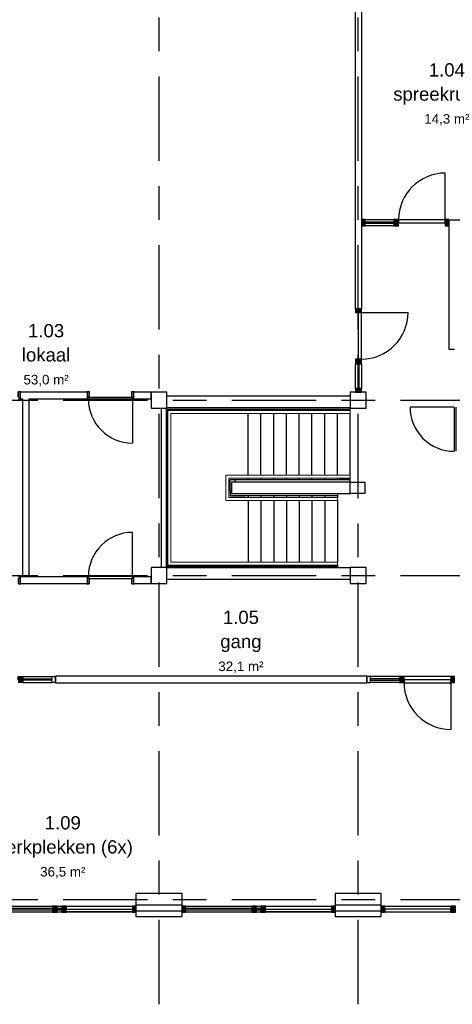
# Model space of a CAD drawing. Header units: millimetres. Extents: x -5940 to 121280, y -35718 to 26615.
# Tile 10 of 52: x 4876 to 13024, y -1975 to 16562. Entities that reach past the tile are written whole.
import ezdxf

# ---------------------------------------------------------------- set-up
doc = ezdxf.new("R2010")
doc.units = ezdxf.units.MM
doc.header["$LTSCALE"] = 100
doc.linetypes.add('Center', pattern=[31.75, 6.35, -4.7625, 15.875, -4.7625])
doc.linetypes.add('Hidden', pattern=[4, 2, -2])
for name, color, linetype in [('AL21----_BUITENWAND', 3, 'Continuous'), ('AL22----_BINNENWAND', 2, 'Continuous'), ('AL24----_TRAPPEN', 1, 'Continuous'), ('AL28----_CONSTRUCTIES', 4, 'Continuous'), ('AL31----_BUITENKOZIJN', 1, 'Continuous'), ('AL32----_BINNENKOZIJN', 1, 'Continuous'), ('BL$7----_STRAMIEN', 8, 'Continuous'), ('BL$8----_NVO RUIMTE', 253, 'Hidden'), ('BL$8----_RUIMTEBENAMING', 2, 'Continuous'), ('BL$8----_RUIMTENUMMER', 2, 'Continuous')]:
    doc.layers.add(name, color=color, linetype=linetype)
doc.layers.add('AL34----_BALUSTRADES EN LEUNINGEN', color=1, linetype='Continuous', lineweight=9)
doc.styles.add('Arial_2', font='arial.ttf', dxfattribs={"height": 245.883234})
doc.styles.add('Arial_3', font='arial.ttf', dxfattribs={"height": 177.035928})

# ---------------------------------------------------------------- blocks, each defined once
blk = doc.blocks.new('Railing - Railing-7872081-_--_101 1e verdieping')
at = {"color": 0, "linetype": 'ByBlock', "lineweight": -2}
for p, q in [((11913, 39700), (14254, 39700)), ((11913, 39227), (11913, 39700)), ((14254, 39700), (14254, 39644)), ((11969, 39644), (14254, 39644)), ((11969, 39283), (11969, 39644)), ((14014, 39227), (11913, 39227)), ((14014, 39283), (11969, 39283)), ((14014, 39283), (14014, 39227))]:
    blk.add_line(p, q, dxfattribs=at)
blk = doc.blocks.new('Railing - Railing-7872085-_--_101 1e verdieping')
at = {"color": 0, "linetype": 'ByBlock', "lineweight": -2}
for p, q in [((10820, 40918), (12334, 40918)), ((10820, 38009), (10820, 40918)), ((10876, 40862), (12334, 40862)), ((10876, 38065), (10876, 40862)), ((12334, 40918), (14254, 40918)), ((12334, 40862), (14254, 40862)), ((14254, 40918), (14254, 40862)), ((12334, 38009), (10820, 38009)), ((12334, 38065), (10876, 38065)), ((14014, 38065), (12334, 38065)), ((14014, 38009), (12334, 38009)), ((14014, 38065), (14014, 38009))]:
    blk.add_line(p, q, dxfattribs=at)
blk = doc.blocks.new('Rectangular Mullion - 31_CWM_067x114-7948837-_--_101 1e verdieping')
at = {"linetype": 'ByBlock', "lineweight": -2}
blk.add_hatch(color=0, dxfattribs=at).paths.add_polyline_path([(0, 114), (-67, 114), (-67, 0), (0, 0)], flags=0)
at = {"color": 0, "linetype": 'ByBlock', "lineweight": -2}
for p, q in [((0, 114), (-67, 114)), ((-67, 114), (-67, 0)), ((-67, 0), (0, 0)), ((0, 0), (0, 114))]:
    blk.add_line(p, q, dxfattribs=at)
blk = doc.blocks.new('System Panel - 31_CWP_glas_2-7948915-_--_101 1e verdieping')
at = {"linetype": 'ByBlock', "lineweight": -2}
blk.add_hatch(color=0, dxfattribs=at).paths.add_polyline_path([(-622, -69), (622, -69), (622, -45), (-622, -45)], flags=0)
at = {"color": 0, "linetype": 'ByBlock', "lineweight": -2}
for p, q in [((622, -45), (-622, -45)), ((-622, -45), (-622, -69)), ((-622, -69), (622, -69)), ((622, -69), (622, -45))]:
    blk.add_line(p, q, dxfattribs=at)
blk = doc.blocks.new('System Panel - 31_CWP_glas_2-7948907-_--_101 1e verdieping')
at = {"linetype": 'ByBlock', "lineweight": -2}
blk.add_hatch(color=0, dxfattribs=at).paths.add_polyline_path([(41, -69), (41, -45), (-41, -45), (-41, -69)], flags=0)
at = {"color": 0, "linetype": 'ByBlock', "lineweight": -2}
for p, q in [((41, -45), (-41, -45)), ((-41, -45), (-41, -69)), ((-41, -69), (41, -69)), ((41, -69), (41, -45))]:
    blk.add_line(p, q, dxfattribs=at)
blk = doc.blocks.new('31_DO_deur_0 - deur-9215342-_--_101 1e verdieping')
at = {"color": 0, "linetype": 'ByBlock', "lineweight": -2}
for p, q in [((-622, -57), (622, -57)), ((-622, -111), (-622, -57)), ((622, -111), (-622, -111)), ((622, -57), (622, -111))]:
    blk.add_line(p, q, dxfattribs=at)
blk = doc.blocks.new('Rectangular Mullion - 31_CWM_067x114-7948911-_--_101 1e verdieping')
at = {"linetype": 'ByBlock', "lineweight": -2}
blk.add_hatch(color=0, dxfattribs=at).paths.add_polyline_path([(0, 114), (0, 0), (-67, 0), (-67, 114)], flags=0)
at = {"color": 0, "linetype": 'ByBlock', "lineweight": -2}
for p, q in [((-67, 114), (0, 114)), ((-67, 111), (-67, 114)), ((-67, 0), (-67, 57)), ((0, 0), (-67, 0)), ((0, 114), (0, 0))]:
    blk.add_line(p, q, dxfattribs=at)
blk = doc.blocks.new('Rectangular Mullion - 31_CWM_088x114-7948914-_--_101 1e verdieping')
at = {"color": 0, "linetype": 'ByBlock', "lineweight": -2}
for p, q in [((11156, 31588), (12400, 31588)), ((12400, 31474), (11156, 31474))]:
    blk.add_line(p, q, dxfattribs=at)
blk = doc.blocks.new('Rectangular Mullion - 31_CWM_088x114-7948833-_--_101 1e verdieping')
at = {"color": 0, "linetype": 'ByBlock', "lineweight": -2}
for p, q in [((12488, 31588), (12571, 31588)), ((12571, 31474), (12488, 31474))]:
    blk.add_line(p, q, dxfattribs=at)
blk = doc.blocks.new('Rectangular Mullion - 31_CWM_088x114-7948834-_--_101 1e verdieping')
at = {"color": 0, "linetype": 'ByBlock', "lineweight": -2}
for p, q in [((12659, 31588), (13902, 31588)), ((13902, 31474), (12659, 31474))]:
    blk.add_line(p, q, dxfattribs=at)
blk = doc.blocks.new('Rectangular Mullion - 31_CWM_088x114-7948835-_--_101 1e verdieping')
at = {"linetype": 'ByBlock', "lineweight": -2}
blk.add_hatch(color=0, dxfattribs=at).paths.add_polyline_path([(-44, 114), (44, 114), (44, 0), (-44, 0)], flags=0)
at = {"color": 0, "linetype": 'ByBlock', "lineweight": -2}
for p, q in [((-44, 114), (44, 114)), ((-44, 0), (-44, 114)), ((44, 0), (-44, 0)), ((44, 114), (44, 0))]:
    blk.add_line(p, q, dxfattribs=at)
blk = doc.blocks.new('Rectangular Mullion - 31_CWM_088x114-V10-_--_101 1e verdieping')
at = {"linetype": 'ByBlock', "lineweight": -2}
blk.add_hatch(color=0, dxfattribs=at).paths.add_polyline_path([(44, 114), (44, 0), (-44, 0), (-44, 114)], flags=0)
at = {"color": 0, "linetype": 'ByBlock', "lineweight": -2}
for p, q in [((-44, 114), (44, 114)), ((-44, 0), (-44, 114)), ((44, 0), (-44, 0)), ((44, 114), (44, 111)), ((44, 57), (44, 0))]:
    blk.add_line(p, q, dxfattribs=at)
blk = doc.blocks.new('System Panel - 31_CWP_glas_2-7948905-_--_101 1e verdieping')
at = {"linetype": 'ByBlock', "lineweight": -2}
blk.add_hatch(color=0, dxfattribs=at).paths.add_polyline_path([(-622, -69), (622, -69), (622, -45), (-622, -45)], flags=0)
at = {"color": 0, "linetype": 'ByBlock', "lineweight": -2}
for p, q in [((622, -45), (-622, -45)), ((-622, -45), (-622, -69)), ((-622, -69), (622, -69)), ((622, -69), (622, -45))]:
    blk.add_line(p, q, dxfattribs=at)
blk = doc.blocks.new('31_DO_deur_0 - deur-9215345-_--_101 1e verdieping')
at = {"color": 0, "linetype": 'ByBlock', "lineweight": -2}
for p, q in [((-622, -57), (622, -57)), ((-622, -111), (-622, -57)), ((622, -111), (-622, -111)), ((622, -57), (622, -111))]:
    blk.add_line(p, q, dxfattribs=at)
blk = doc.blocks.new('Rectangular Mullion - 31_CWM_067x114-7948971-_--_101 1e verdieping')
at = {"linetype": 'ByBlock', "lineweight": -2}
blk.add_hatch(color=0, dxfattribs=at).paths.add_polyline_path([(0, 114), (0, 0), (-67, 0), (-67, 114)], flags=0)
at = {"color": 0, "linetype": 'ByBlock', "lineweight": -2}
for p, q in [((-67, 114), (0, 114)), ((-67, 111), (-67, 114)), ((-67, 0), (-67, 57)), ((0, 0), (-67, 0)), ((0, 114), (0, 0))]:
    blk.add_line(p, q, dxfattribs=at)
blk = doc.blocks.new('Rectangular Mullion - 31_CWM_088x114-7948832-_--_101 1e verdieping')
at = {"color": 0, "linetype": 'ByBlock', "lineweight": -2}
for p, q in [((7706, 31588), (8650, 31588)), ((8650, 31474), (7706, 31474))]:
    blk.add_line(p, q, dxfattribs=at)
blk = doc.blocks.new('Rectangular Mullion - 31_CWM_088x114-V11-_--_101 1e verdieping')
at = {"color": 0, "linetype": 'ByBlock', "lineweight": -2}
for p, q in [((8909, 31588), (9853, 31588)), ((9853, 31474), (8909, 31474))]:
    blk.add_line(p, q, dxfattribs=at)
blk = doc.blocks.new('Rectangular Mullion - 31_CWM_088x114-7948919-_--_101 1e verdieping')
at = {"color": 0, "linetype": 'ByBlock', "lineweight": -2}
for p, q in [((9853, 31588), (10152, 31588)), ((10152, 31474), (9853, 31474))]:
    blk.add_line(p, q, dxfattribs=at)
blk = doc.blocks.new('31_DO_deur_0 - deur-7914378-_--_101 1e verdieping')
at = {"color": 0, "linetype": 'ByBlock', "lineweight": -2}
for p, q in [((622, 111), (-622, 111)), ((-622, 111), (-622, 57)), ((-622, 57), (622, 57)), ((622, 57), (622, 111))]:
    blk.add_line(p, q, dxfattribs=at)
blk = doc.blocks.new('Rectangular Mullion - 31_CWM_067x114-7914382-_--_101 1e verdieping')
at = {"linetype": 'ByBlock', "lineweight": -2}
blk.add_hatch(color=0, dxfattribs=at).paths.add_polyline_path([(0, 0), (0, -114), (-67, -114), (-67, 0)], flags=0)
at = {"color": 0, "linetype": 'ByBlock', "lineweight": -2}
for p, q in [((-67, 0), (0, 0)), ((-67, -57), (-67, 0)), ((0, 0), (0, -114)), ((-67, -114), (-67, -111)), ((0, -114), (-67, -114))]:
    blk.add_line(p, q, dxfattribs=at)
blk = doc.blocks.new('Rectangular Mullion - 31_CWM_088x114-7913179-_--_101 1e verdieping')
at = {"color": 0, "linetype": 'ByBlock', "lineweight": -2}
for p, q in [((16409, 48854), (17652, 48854)), ((17652, 48740), (16409, 48740))]:
    blk.add_line(p, q, dxfattribs=at)
blk = doc.blocks.new('Rectangular Mullion - 31_CWM_088x114-V8-_--_101 1e verdieping')
at = {"linetype": 'ByBlock', "lineweight": -2}
blk.add_hatch(color=0, dxfattribs=at).paths.add_polyline_path([(44, 0), (44, -114), (-44, -114), (-44, 0)], flags=0)
at = {"color": 0, "linetype": 'ByBlock', "lineweight": -2}
for p, q in [((-44, 0), (44, 0)), ((-44, -114), (-44, 0)), ((44, 0), (44, -57)), ((44, -114), (-44, -114)), ((44, -111), (44, -114))]:
    blk.add_line(p, q, dxfattribs=at)
blk = doc.blocks.new('NLRS_32_DO_WB_KMS1_krepel_ISR - 830-125-7781696-_--_101 1e verdieping')
at = {"color": 0, "linetype": 'ByBlock', "lineweight": -2}
for p, q in [((-432, 63), (-432, 71)), ((-430, 63), (-432, 63)), ((-430, 73), (-399, 73)), ((-430, 69), (-430, 63)), ((-401, 71), (-428, 71)), ((-399, 30), (-399, 69)), ((-397, 71), (-397, 30)), ((-395, 28), (-384, 28)), ((-386, 26), (-395, 26)), ((-384, -68), (-384, 24)), ((-382, 26), (-382, -70)), ((418, -70), (418, 26)), ((420, 28), (431, 28)), ((420, 24), (420, -68)), ((431, 26), (422, 26)), ((433, 30), (433, 71)), ((435, 73), (466, 73)), ((435, 69), (435, 30)), ((464, 71), (437, 71)), ((466, 63), (466, 69)), ((468, 63), (466, 63)), ((468, 71), (468, 63)), ((-432, -62), (-430, -62)), ((-432, -70), (-432, -62)), ((-430, -62), (-430, -68)), ((-384, -72), (-430, -72)), ((-428, -70), (-386, -70)), ((466, -72), (420, -72)), ((422, -70), (464, -70)), ((466, -68), (466, -62)), ((466, -62), (468, -62)), ((468, -62), (468, -70))]:
    blk.add_line(p, q, dxfattribs=at)
at = {"color": 0, "linetype": 'ByBlock', "lineweight": -2, "flags": 128}
for points in [[(-432, 71), (-432, 71), (-432, 71), (-432, 72), (-432, 72), (-431, 72), (-431, 72), (-430, 73)], [(-428, 71), (-429, 70), (-429, 70), (-430, 70), (-430, 70), (-430, 69), (-430, 69), (-430, 69)], [(-401, 71), (-401, 70), (-401, 70), (-400, 70), (-400, 70), (-400, 69), (-399, 69), (-399, 69)], [(-399, 73), (-399, 72), (-399, 72), (-398, 72), (-398, 72), (-398, 71), (-397, 71), (-397, 71)], [(-395, 26), (-396, 26), (-397, 26), (-398, 26), (-399, 27), (-399, 28), (-399, 29), (-399, 30)], [(-397, 30), (-397, 29), (-397, 29), (-397, 28), (-397, 28), (-396, 28), (-396, 28), (-395, 28)], [(-384, 24), (-384, 24), (-385, 24), (-385, 25), (-385, 25), (-386, 25), (-386, 25), (-386, 26)], [(-384, 28), (-384, 27), (-384, 27), (-383, 27), (-383, 27), (-383, 26), (-382, 26), (-382, 26)], [(418, 26), (418, 26), (418, 26), (418, 27), (418, 27), (419, 27), (419, 27), (420, 28)], [(422, 26), (421, 25), (421, 25), (420, 25), (420, 25), (420, 24), (420, 24), (420, 24)], [(431, 28), (431, 28), (431, 28), (432, 28), (432, 28), (432, 29), (433, 29), (433, 30)], [(435, 30), (435, 29), (434, 28), (434, 27), (433, 26), (432, 26), (431, 26), (431, 26)], [(433, 71), (433, 71), (433, 71), (433, 72), (433, 72), (434, 72), (434, 72), (435, 73)], [(435, 69), (435, 69), (435, 69), (435, 70), (435, 70), (436, 70), (436, 70), (437, 71)], [(466, 69), (466, 69), (465, 69), (465, 70), (465, 70), (464, 70), (464, 70), (464, 71)], [(466, 73), (466, 72), (466, 72), (467, 72), (467, 72), (467, 71), (468, 71), (468, 71)], [(-430, -72), (-431, -72), (-431, -72), (-432, -72), (-432, -72), (-432, -71), (-432, -71), (-432, -70)], [(-430, -68), (-430, -69), (-430, -69), (-430, -70), (-430, -70), (-429, -70), (-429, -70), (-428, -70)], [(-386, -70), (-386, -70), (-386, -70), (-385, -70), (-385, -70), (-385, -69), (-384, -69), (-384, -68)], [(-382, -70), (-382, -71), (-383, -71), (-383, -72), (-383, -72), (-384, -72), (-384, -72), (-384, -72)], [(420, -72), (419, -72), (419, -72), (418, -72), (418, -72), (418, -71), (418, -71), (418, -70)], [(420, -68), (420, -69), (420, -69), (420, -70), (420, -70), (421, -70), (421, -70), (422, -70)], [(464, -70), (464, -70), (464, -70), (465, -70), (465, -70), (465, -69), (466, -69), (466, -68)], [(468, -70), (468, -71), (467, -71), (467, -72), (467, -72), (466, -72), (466, -72), (466, -72)]]:
    blk.add_lwpolyline(points, dxfattribs=at)
blk = doc.blocks.new('NLRS_32_DO_WPB_onderdeel deur-SH_krepel_ISR - lakdeur_stomp_krepel-7781712-_--_101 1e verdieping')
at = {"linetype": 'ByBlock', "lineweight": -2}
blk.add_hatch(color=0, dxfattribs=at).paths.add_polyline_path([(-307, 0), (-415, 0), (-415, -38), (415, -38), (415, 0)], flags=0)
at = {"color": 0, "linetype": 'ByBlock', "lineweight": -2}
for p, q in [((-415, 3), (-415, 830)), ((-415, 0), (415, 0)), ((415, -38), (-415, -38))]:
    blk.add_line(p, q, dxfattribs=at)
blk.add_arc((-415, 0), 830, 0, 90, dxfattribs=at)
blk = doc.blocks.new('NLRS_32_DO_WB_KMS1_krepel_ISR - 830-125-7782071-_--_101 1e verdieping')
at = {"color": 0, "linetype": 'ByBlock', "lineweight": -2}
for p, q in [((-432, 62), (-432, 70)), ((-430, 62), (-432, 62)), ((-430, 72), (-384, 72)), ((-430, 68), (-430, 62)), ((-386, 70), (-428, 70)), ((-384, -24), (-384, 68)), ((-382, 70), (-382, -26)), ((418, -26), (418, 70)), ((420, 72), (466, 72)), ((420, 68), (420, -24)), ((464, 70), (422, 70)), ((466, 62), (466, 68)), ((468, 62), (466, 62)), ((468, 70), (468, 62)), ((-432, -71), (-432, -63)), ((-432, -63), (-430, -63)), ((-430, -63), (-430, -69)), ((-399, -73), (-430, -73)), ((-428, -71), (-401, -71)), ((-399, -69), (-399, -30)), ((-397, -30), (-397, -71)), ((-395, -26), (-386, -26)), ((-384, -28), (-395, -28)), ((431, -28), (420, -28)), ((422, -26), (431, -26)), ((433, -71), (433, -30)), ((435, -30), (435, -69)), ((466, -73), (435, -73)), ((437, -71), (464, -71)), ((466, -63), (468, -63)), ((466, -69), (466, -63)), ((468, -63), (468, -71))]:
    blk.add_line(p, q, dxfattribs=at)
at = {"color": 0, "linetype": 'ByBlock', "lineweight": -2, "flags": 128}
for points in [[(-432, 70), (-432, 71), (-432, 71), (-432, 72), (-432, 72), (-431, 72), (-431, 72), (-430, 72)], [(-428, 70), (-429, 70), (-429, 70), (-430, 70), (-430, 70), (-430, 69), (-430, 69), (-430, 68)], [(-384, 68), (-384, 69), (-385, 69), (-385, 70), (-385, 70), (-386, 70), (-386, 70), (-386, 70)], [(-384, 72), (-384, 72), (-384, 72), (-383, 72), (-383, 72), (-383, 71), (-382, 71), (-382, 70)], [(418, 70), (418, 71), (418, 71), (418, 72), (418, 72), (419, 72), (419, 72), (420, 72)], [(422, 70), (421, 70), (421, 70), (420, 70), (420, 70), (420, 69), (420, 69), (420, 68)], [(466, 68), (466, 69), (465, 69), (465, 70), (465, 70), (464, 70), (464, 70), (464, 70)], [(466, 72), (466, 72), (466, 72), (467, 72), (467, 72), (467, 71), (468, 71), (468, 70)], [(-430, -73), (-431, -72), (-431, -72), (-432, -72), (-432, -72), (-432, -71), (-432, -71), (-432, -71)], [(-430, -69), (-430, -69), (-430, -69), (-430, -70), (-430, -70), (-429, -70), (-429, -70), (-428, -71)], [(-399, -69), (-399, -69), (-400, -69), (-400, -70), (-400, -70), (-401, -70), (-401, -70), (-401, -71)], [(-399, -30), (-399, -29), (-399, -28), (-399, -27), (-398, -26), (-397, -26), (-396, -26), (-395, -26)], [(-397, -71), (-397, -71), (-398, -71), (-398, -72), (-398, -72), (-399, -72), (-399, -72), (-399, -73)], [(-395, -28), (-396, -28), (-396, -28), (-397, -28), (-397, -28), (-397, -29), (-397, -29), (-397, -30)], [(-386, -26), (-386, -25), (-386, -25), (-385, -25), (-385, -25), (-385, -24), (-384, -24), (-384, -24)], [(-382, -26), (-382, -26), (-383, -26), (-383, -27), (-383, -27), (-384, -27), (-384, -27), (-384, -28)], [(420, -28), (419, -27), (419, -27), (418, -27), (418, -27), (418, -26), (418, -26), (418, -26)], [(420, -24), (420, -24), (420, -24), (420, -25), (420, -25), (421, -25), (421, -25), (422, -26)], [(431, -26), (431, -26), (432, -26), (433, -26), (434, -27), (434, -28), (435, -29), (435, -30)], [(433, -30), (433, -29), (432, -29), (432, -28), (432, -28), (431, -28), (431, -28), (431, -28)], [(435, -73), (434, -72), (434, -72), (433, -72), (433, -72), (433, -71), (433, -71), (433, -71)], [(437, -71), (436, -70), (436, -70), (435, -70), (435, -70), (435, -69), (435, -69), (435, -69)], [(464, -71), (464, -70), (464, -70), (465, -70), (465, -70), (465, -69), (466, -69), (466, -69)], [(468, -71), (468, -71), (467, -71), (467, -72), (467, -72), (466, -72), (466, -72), (466, -73)]]:
    blk.add_lwpolyline(points, dxfattribs=at)
blk = doc.blocks.new('NLRS_32_DO_WPB_onderdeel deur-SH_krepel_ISR - lakdeur_stomp_krepel-7781714-_--_101 1e verdieping')
at = {"color": 0, "linetype": 'ByBlock', "lineweight": -2}
for p, q in [((415, 38), (-415, 38)), ((-415, 0), (415, 0)), ((-415, -3), (-415, -830))]:
    blk.add_line(p, q, dxfattribs=at)
blk.add_arc((-415, 0), 830, 270, 360, dxfattribs=at)
blk = doc.blocks.new('System Panel - 31_CWP_glas_2-7969119-_--_101 1e verdieping')
at = {"linetype": 'ByBlock', "lineweight": -2}
blk.add_hatch(color=0, dxfattribs=at).paths.add_polyline_path([(-272.75, 45), (272.75, 45), (272.75, 69), (-272.75, 69)], flags=0)
at = {"color": 0, "linetype": 'ByBlock', "lineweight": -2}
for p, q in [((272.75, 69), (-272.75, 69)), ((-272.75, 69), (-272.75, 45)), ((-272.75, 45), (272.75, 45)), ((272.75, 45), (272.75, 69))]:
    blk.add_line(p, q, dxfattribs=at)
blk = doc.blocks.new('Rectangular Mullion - 31_CWM_067x114-7969117-_--_101 1e verdieping')
at = {"color": 0, "linetype": 'ByBlock', "lineweight": -2}
for p, q in [((15182, 35909), (14636, 35909)), ((15182, 35795), (14636, 35795))]:
    blk.add_line(p, q, dxfattribs=at)
blk = doc.blocks.new('Rectangular Mullion - 31_CWM_067x114-7813942-_--_101 1e verdieping')
at = {"linetype": 'ByBlock', "lineweight": -2}
blk.add_hatch(color=0, dxfattribs=at).paths.add_polyline_path([(-67, 0), (0, 0), (0, -114), (-67, -114), (-67, -26)], flags=0)
at = {"color": 0, "linetype": 'ByBlock', "lineweight": -2}
for p, q in [((-67, 0), (0, 0)), ((0, 0), (0, -114)), ((-67, -114), (-67, -53)), ((0, -114), (-67, -114))]:
    blk.add_line(p, q, dxfattribs=at)
blk = doc.blocks.new('Rectangular Mullion - 31_CWM_067x114-7813943-_--_101 1e verdieping')
at = {"color": 0, "linetype": 'ByBlock', "lineweight": -2}
for p, q in [((0, 0), (-67, 0)), ((-67, 0), (-67, -114)), ((0, -114), (0, 0)), ((-67, -114), (0, -114))]:
    blk.add_line(p, q, dxfattribs=at)
blk = doc.blocks.new('31_DO_deur_0 - deur-7969120-_--_101 1e verdieping')
at = {"color": 0, "linetype": 'ByBlock', "lineweight": -2}
for p, q in [((440, 53), (-440, 53)), ((-440, 53), (-440, -1)), ((440, -1), (440, 53)), ((-440, -1), (440, -1))]:
    blk.add_line(p, q, dxfattribs=at)
blk = doc.blocks.new('Rectangular Mullion - 31_CWM_067x114-7902465-_--_101 1e verdieping')
at = {"color": 0, "linetype": 'ByBlock', "lineweight": -2}
blk.add_line((16150, 35909), (15270, 35909), dxfattribs=at)
blk = doc.blocks.new('Rectangular Mullion - 31_CWM_088x114-V19-_--_101 1e verdieping')
at = {"linetype": 'ByBlock', "lineweight": -2}
blk.add_hatch(color=0, dxfattribs=at).paths.add_polyline_path([(-44, 0), (44, 0), (44, -114), (-44, -114), (-44, -26)], flags=0)
at = {"color": 0, "linetype": 'ByBlock', "lineweight": -2}
for p, q in [((-44, 0), (44, 0)), ((-44, -114), (-44, 0)), ((44, -114), (-44, -114)), ((44, -53), (44, -114))]:
    blk.add_line(p, q, dxfattribs=at)
blk = doc.blocks.new('BI deur rechts - BI deur rechts-7969141-_--_101 1e verdieping')
at = {"color": 0, "linetype": 'ByBlock', "lineweight": -2}
blk.add_line((-440, 27), (-440, 907), dxfattribs=at)
blk.add_arc((-440, 27), 880, 360, 90, dxfattribs=at)
blk = doc.blocks.new('System Panel - 31_CWP_glas_2-8337240-_--_101 1e verdieping')
at = {"linetype": 'ByBlock', "lineweight": -2}
blk.add_hatch(color=0, dxfattribs=at).paths.add_polyline_path([(-233.5, -45), (-233.5, -69), (233.5, -69), (233.5, -45)], flags=0)
at = {"color": 0, "linetype": 'ByBlock', "lineweight": -2}
for p, q in [((233.5, -45), (-233.5, -45)), ((-233.5, -45), (-233.5, -69)), ((-233.5, -69), (233.5, -69)), ((233.5, -69), (233.5, -45))]:
    blk.add_line(p, q, dxfattribs=at)
blk = doc.blocks.new('Rectangular Mullion - 32-67x114-8340645-_--_101 1e verdieping')
at = {"linetype": 'ByBlock', "lineweight": -2}
blk.add_hatch(color=0, dxfattribs=at).paths.add_polyline_path([(-67, 111), (-67, 114), (0, 114), (0, 0), (-67, 0), (-67, 84)], flags=0)
at = {"color": 0, "linetype": 'ByBlock', "lineweight": -2}
for p, q in [((-67, 114), (0, 114)), ((-67, 111), (-67, 114)), ((-67, 0), (-67, 57)), ((0, 0), (-67, 0)), ((0, 114), (0, 0))]:
    blk.add_line(p, q, dxfattribs=at)
blk = doc.blocks.new('Rectangular Mullion - 32-67x114-8338147-_--_101 1e verdieping')
at = {"linetype": 'ByBlock', "lineweight": -2}
blk.add_hatch(color=0, dxfattribs=at).paths.add_polyline_path([(0, 114), (-67, 114), (-67, 0), (0, 0)], flags=0)
at = {"color": 0, "linetype": 'ByBlock', "lineweight": -2}
for p, q in [((0, 114), (-67, 114)), ((-67, 114), (-67, 0)), ((-67, 0), (0, 0)), ((0, 0), (0, 114))]:
    blk.add_line(p, q, dxfattribs=at)
blk = doc.blocks.new('Rectangular Mullion - 32-88x114-8369514-_--_101 1e verdieping')
at = {"linetype": 'ByBlock', "lineweight": -2}
blk.add_hatch(color=0, dxfattribs=at).paths.add_polyline_path([(-44, 57), (-44, 114), (44, 114), (44, 0), (-44, 0)], flags=0)
at = {"color": 0, "linetype": 'ByBlock', "lineweight": -2}
for p, q in [((-44, 114), (44, 114)), ((-44, 0), (-44, 114)), ((44, 0), (-44, 0)), ((44, 114), (44, 111)), ((44, 57), (44, 0))]:
    blk.add_line(p, q, dxfattribs=at)
blk = doc.blocks.new('Rectangular Mullion - 32-88x114-8369510-_--_101 1e verdieping')
at = {"color": 0, "linetype": 'ByBlock', "lineweight": -2}
for p, q in [((14353, 41331), (14353, 41798)), ((14467, 41798), (14467, 41331))]:
    blk.add_line(p, q, dxfattribs=at)
blk = doc.blocks.new('31_DO_deur_0 - deur-8338126-_--_101 1e verdieping')
at = {"color": 0, "linetype": 'ByBlock', "lineweight": -2}
for p, q in [((-440, -57), (440, -57)), ((-440, -111), (-440, -57)), ((440, -111), (-440, -111)), ((440, -57), (440, -111))]:
    blk.add_line(p, q, dxfattribs=at)
blk = doc.blocks.new('BU deur links - BU deur links-8338146-_--_101 1e verdieping')
at = {"color": 0, "linetype": 'ByBlock', "lineweight": -2}
blk.add_line((-440, 27), (-440, 907), dxfattribs=at)
blk.add_arc((-440, 27), 880, 0, 90, dxfattribs=at)
blk = doc.blocks.new('System Panel - 31_CWP_glas_2-8346934-_--_101 1e verdieping')
at = {"linetype": 'ByBlock', "lineweight": -2}
blk.add_hatch(color=0, dxfattribs=at).paths.add_polyline_path([(-269, 45), (269, 45), (269, 69), (-269, 69)], flags=0)
at = {"color": 0, "linetype": 'ByBlock', "lineweight": -2}
for p, q in [((269, 69), (-269, 69)), ((-269, 69), (-269, 45)), ((-269, 45), (269, 45)), ((269, 45), (269, 69))]:
    blk.add_line(p, q, dxfattribs=at)
blk = doc.blocks.new('Rectangular Mullion - 32-67x114-8340410-_--_101 1e verdieping')
at = {"linetype": 'ByBlock', "lineweight": -2}
blk.add_hatch(color=0, dxfattribs=at).paths.add_polyline_path([(-67, 0), (0, 0), (0, -114), (-67, -114), (-67, -57)], flags=0)
at = {"color": 0, "linetype": 'ByBlock', "lineweight": -2}
for p, q in [((-67, 0), (0, 0)), ((-67, -57), (-67, 0)), ((0, 0), (0, -114)), ((-67, -114), (-67, -111)), ((0, -114), (-67, -114))]:
    blk.add_line(p, q, dxfattribs=at)
blk = doc.blocks.new('Rectangular Mullion - 32-67x114-8337845-_--_101 1e verdieping')
at = {"linetype": 'ByBlock', "lineweight": -2}
blk.add_hatch(color=0, dxfattribs=at).paths.add_polyline_path([(0, 0), (-67, 0), (-67, -114), (0, -114)], flags=0)
at = {"color": 0, "linetype": 'ByBlock', "lineweight": -2}
for p, q in [((0, 0), (-67, 0)), ((-67, 0), (-67, -114)), ((0, -114), (0, 0)), ((-67, -114), (0, -114))]:
    blk.add_line(p, q, dxfattribs=at)
blk = doc.blocks.new('Rectangular Mullion - 32-88x114-8337192-_--_101 1e verdieping')
at = {"linetype": 'ByBlock', "lineweight": -2}
blk.add_hatch(color=0, dxfattribs=at).paths.add_polyline_path([(-44, 0), (44, 0), (44, -114), (-44, -114), (-44, -57)], flags=0)
at = {"color": 0, "linetype": 'ByBlock', "lineweight": -2}
for p, q in [((-44, 0), (44, 0)), ((-44, -114), (-44, 0)), ((44, 0), (44, -57)), ((44, -114), (-44, -114)), ((44, -111), (44, -114))]:
    blk.add_line(p, q, dxfattribs=at)
blk = doc.blocks.new('Rectangular Mullion - 32-88x114-8346932-_--_101 1e verdieping')
at = {"color": 0, "linetype": 'ByBlock', "lineweight": -2}
for p, q in [((14539, 44512), (15078, 44512)), ((15078, 44398), (14539, 44398))]:
    blk.add_line(p, q, dxfattribs=at)
blk = doc.blocks.new('31_DO_deur_0 - deur-8337889-_--_101 1e verdieping')
at = {"color": 0, "linetype": 'ByBlock', "lineweight": -2}
for p, q in [((440, 111), (-440, 111)), ((-440, 111), (-440, 57)), ((-440, 57), (440, 57)), ((440, 57), (440, 111))]:
    blk.add_line(p, q, dxfattribs=at)
blk = doc.blocks.new('BU deur links - BU deur links-8337910-_--_101 1e verdieping')
at = {"color": 0, "linetype": 'ByBlock', "lineweight": -2}
blk.add_line((-440, -27), (-440, -907), dxfattribs=at)
blk.add_arc((-440, -27), 880, 270, 360, dxfattribs=at)

msp = doc.modelspace()

# ---------------------------------------------------------------- linework, layer by layer
at = {"layer": 'AL21----_BUITENWAND'}
for p, q in [((7935, 114), (7065, 114)), ((7065, 114), (7065, -320)), ((7935, -320), (7935, 114)), ((11685, 114), (10815, 114)), ((10815, 114), (10815, -320)), ((11685, -320), (11685, 114)), ((7065, -100), (7935, -100)), ((10815, -100), (11685, -100)), ((7935, -220), (7065, -220)), ((7065, -320), (7935, -320)), ((11685, -220), (10815, -220)), ((10815, -320), (11685, -320))]:
    msp.add_line(p, q, dxfattribs=at)
at = {"layer": 'AL22----_BINNENWAND'}
for p, q in [((11193.1, 16786), (11193.1, 11119)), ((11318.1, 11119), (11318.1, 16786)), ((12959, 12788), (12959, 10360)), ((13173, 12788), (12959, 12788)), ((11193.1, 11119), (11318.1, 11119)), ((12959, 10360), (13062.5, 10360)), ((4898, 9550), (4885, 9550)), ((4885, 9550), (4885, 9425)), ((6135.5, 9550), (4900, 9550)), ((6150.5, 9550), (6137.5, 9550)), ((6150.5, 9425), (6150.5, 9550)), ((7033.5, 9550), (7020.5, 9550)), ((7020.5, 9550), (7020.5, 9425)), ((7350, 9550), (7035.5, 9550)), ((7350, 9425), (7350, 9550)), ((11100, 9473.9), (7650, 9473.9)), ((4885, 9425), (4898, 9425)), ((4900, 9425), (4928, 9425)), ((4928, 9425), (4928, 6075)), ((5053, 9425), (6135.5, 9425)), ((5053, 6075), (5053, 9425)), ((6137.5, 9425), (6150.5, 9425)), ((7020.5, 9425), (7033.5, 9425)), ((7035.5, 9425), (7350, 9425)), ((7540.1, 9250), (7540.1, 6250)), ((7640.1, 6250), (7640.1, 9250)), ((7650, 9259.9), (11100, 9259.9)), ((7650, 6250), (7650, 9250)), ((7650, 9229.8), (8998.4, 9229.8)), ((11100, 7857), (8866, 7857)), ((8866, 7857), (8866, 7643)), ((11100, 7857), (11374, 7857)), ((11100, 7643), (11100, 7857)), ((11374, 7857), (11374, 7643)), ((8866, 7643), (11100, 7643)), ((11374, 7643), (11100, 7643)), ((11100, 6240.2), (7650, 6240.2)), ((4899.3, 6075), (4886.3, 6075)), ((4886.3, 6075), (4886.3, 5950)), ((4886.3, 5950), (4899.3, 5950)), ((6135.5, 6075), (4901.3, 6075)), ((4901.3, 5950), (6135.5, 5950)), ((6150.5, 6075), (6137.5, 6075)), ((6137.5, 5950), (6150.5, 5950)), ((6150.5, 5950), (6150.5, 6075)), ((7033.5, 6075), (7020.5, 6075)), ((7020.5, 6075), (7020.5, 5950)), ((7020.5, 5950), (7033.5, 5950)), ((7350, 6075), (7035.5, 6075)), ((7035.5, 5950), (7350, 5950)), ((7350, 5950), (7350, 6075)), ((7650, 6026.2), (11100, 6026.2)), ((11415, 4200.5), (5547.5, 4200.5)), ((5547.5, 4075.5), (5547.5, 4200.5)), ((11415, 4075.5), (11415, 4200.5)), ((5547.5, 4075.5), (11415, 4075.5))]:
    msp.add_line(p, q, dxfattribs=at)
at = {"layer": 'AL24----_TRAPPEN'}
for p, q in [((8998.4, 9229.8), (9180, 9229.8)), ((9180, 9204.4), (9180, 9229.8)), ((9180, 9229.8), (9420, 9229.8)), ((9180, 7986.4), (9180, 9148.4)), ((9213.2, 9229.8), (9420, 9229.8)), ((9420, 9204.4), (9420, 9229.8)), ((9420, 9229.8), (9660, 9229.8)), ((9420, 7986.4), (9420, 9148.4)), ((9453.2, 9229.8), (9660, 9229.8)), ((9660, 9204.4), (9660, 9229.8)), ((9660, 9229.8), (9900, 9229.8)), ((9660, 7986.4), (9660, 9148.4)), ((9693.2, 9229.8), (9900, 9229.8)), ((9900, 9204.4), (9900, 9229.8)), ((9900, 9229.8), (10140, 9229.8)), ((9900, 7986.4), (9900, 9148.4)), ((9933.2, 9229.8), (10140, 9229.8)), ((10140, 9204.4), (10140, 9229.8)), ((10140, 9229.8), (10380, 9229.8)), ((10140, 7986.4), (10140, 9148.4)), ((10173.2, 9229.8), (10380, 9229.8)), ((10380, 9204.4), (10380, 9229.8)), ((10380, 9229.8), (10620, 9229.8)), ((10380, 7986.4), (10380, 9148.4)), ((10413.2, 9229.8), (10620, 9229.8)), ((10620, 9204.4), (10620, 9229.8)), ((10620, 9229.8), (11100, 9229.8)), ((10620, 7986.4), (10620, 9148.4)), ((10653.2, 9229.8), (10860, 9229.8)), ((10860, 9204.4), (10860, 9229.8)), ((10860, 7986.4), (10860, 9148.4)), ((10893.2, 9229.8), (11100, 9229.8)), ((11100, 9229.8), (11100, 9250)), ((11100, 9204.4), (11100, 9229.8)), ((11100, 7986.4), (11100, 9148.4)), ((8840, 7686), (8840, 7905)), ((8840, 7905), (8931, 7905)), ((8931, 7857), (8931, 7905)), ((8940, 7905), (9420, 7905)), ((8973.2, 7905), (9180, 7905)), ((9180, 7905), (9180, 7930.4)), ((9213.2, 7905), (9420, 7905)), ((9420, 7905), (9420, 7930.4)), ((9420, 7905), (9660, 7905)), ((9453.2, 7905), (9660, 7905)), ((9660, 7905), (9660, 7930.4)), ((9660, 7905), (9900, 7905)), ((9693.2, 7905), (9900, 7905)), ((9900, 7905), (9900, 7930.4)), ((9900, 7905), (10140, 7905)), ((9933.2, 7905), (10140, 7905)), ((10140, 7905), (10140, 7930.4)), ((10140, 7905), (10380, 7905)), ((10173.2, 7905), (10380, 7905)), ((10380, 7905), (10380, 7930.4)), ((10380, 7905), (10620, 7905)), ((10413.2, 7905), (10620, 7905)), ((10620, 7905), (10620, 7930.4)), ((10620, 7905), (11100, 7905)), ((10653.2, 7905), (10860, 7905)), ((10860, 7905), (10860, 7930.4)), ((11100, 7905), (10893.2, 7905)), ((11100, 7905), (11100, 7930.4)), ((11100, 7857), (11100, 7905)), ((8840, 7686), (8840, 7595)), ((8866, 7686), (8840, 7686)), ((8866, 7686), (8840, 7686)), ((10860, 7643), (10860, 7595)), ((8840, 7595), (9121.6, 7595)), ((10860, 7595), (8840, 7595)), ((9146.8, 7595), (9121.6, 7595)), ((9386.8, 7595), (9180, 7595)), ((9180, 7595), (9180, 7569.6)), ((9180, 7513.6), (9180, 6351.6)), ((9626.8, 7595), (9420, 7595)), ((9420, 7595), (9420, 7569.6)), ((9420, 7513.6), (9420, 6351.6)), ((9866.8, 7595), (9660, 7595)), ((9660, 7595), (9660, 7569.6)), ((9660, 7513.6), (9660, 6351.6)), ((10106.8, 7595), (9900, 7595)), ((9900, 7595), (9900, 7569.6)), ((9900, 7513.6), (9900, 6351.6)), ((10346.8, 7595), (10140, 7595)), ((10140, 7595), (10140, 7569.6)), ((10140, 7513.6), (10140, 6351.6)), ((10586.8, 7595), (10380, 7595)), ((10380, 7595), (10380, 7569.6)), ((10380, 7513.6), (10380, 6351.6)), ((10826.8, 7595), (10620, 7595)), ((10620, 7595), (10620, 7569.6)), ((10620, 7513.6), (10620, 6351.6)), ((10860, 7595), (10860, 7569.6)), ((10860, 7513.6), (10860, 6351.6)), ((9121.6, 6270.2), (7650, 6270.2)), ((9146.8, 6270.2), (9121.6, 6270.2)), ((9180, 6270.2), (9146.8, 6270.2)), ((9180, 6295.6), (9180, 6270.2)), ((9386.8, 6270.2), (9180, 6270.2)), ((10860, 6270.2), (9180, 6270.2)), ((9420, 6295.6), (9420, 6270.2)), ((9626.8, 6270.2), (9420, 6270.2)), ((9660, 6295.6), (9660, 6270.2)), ((9866.8, 6270.2), (9660, 6270.2)), ((9900, 6295.6), (9900, 6270.2)), ((10106.8, 6270.2), (9900, 6270.2)), ((10140, 6295.6), (10140, 6270.2)), ((10346.8, 6270.2), (10140, 6270.2)), ((10380, 6295.6), (10380, 6270.2)), ((10586.8, 6270.2), (10380, 6270.2)), ((10620, 6295.6), (10620, 6270.2)), ((10826.8, 6270.2), (10620, 6270.2)), ((10860, 6295.6), (10860, 6270.2)), ((10860, 6270.2), (10860, 6240.2))]:
    msp.add_line(p, q, dxfattribs=at)
at = {"layer": 'AL28----_CONSTRUCTIES'}
for p, q in [((7650, 9550), (7350, 9550)), ((7350, 9550), (7350, 9250)), ((7650, 9473.9), (7650, 9550)), ((7650, 9259.9), (7650, 9473.9)), ((11400, 9550), (11100, 9550)), ((11100, 9550), (11100, 9473.9)), ((11100, 9473.9), (11100, 9259.9)), ((11400, 9250), (11400, 9550)), ((7350, 9250), (7540.1, 9250)), ((7540.1, 9250), (7640.1, 9250)), ((7640.1, 9250), (7650, 9250)), ((7650, 9250), (7650, 9259.9)), ((11100, 9259.9), (11100, 9250)), ((11100, 9250), (11400, 9250)), ((7540.1, 6250), (7350, 6250)), ((7350, 6250), (7350, 5950)), ((7640.1, 6250), (7540.1, 6250)), ((7650, 6250), (7640.1, 6250)), ((7650, 6240.2), (7650, 6250)), ((7650, 6026.2), (7650, 6240.2)), ((11400, 6250), (11100, 6250)), ((11100, 6250), (11100, 6240.2)), ((11100, 6240.2), (11100, 6026.2)), ((11400, 5950), (11400, 6250)), ((7350, 5950), (7650, 5950)), ((7650, 5950), (7650, 6026.2)), ((11100, 6026.2), (11100, 5950)), ((11100, 5950), (11400, 5950))]:
    msp.add_line(p, q, dxfattribs=at)
at = {"layer": 'BL$7----_STRAMIEN', "linetype": 'Center'}
for p, q in [((7500, -6255.5), (7500, 25615.2)), ((11250, -6255.5), (11250, 25615.2)), ((-4940.3, 9400), (120279.6, 9400)), ((-4940.3, 6100), (120279.6, 6100)), ((-4940.3, 0), (120279.6, 0))]:
    msp.add_line(p, q, dxfattribs=at)

# ---------------------------------------------------------------- block references
at = {"layer": 'AL31----_BUITENKOZIJN'}
for name, p in [('System Panel - 31_CWP_glas_2-7948905-_--_101 1e verdieping', (4873.7, -126)), ('Rectangular Mullion - 31_CWM_088x114-7948832-_--_101 1e verdieping', (-3154.1, -31713.9)), ('Rectangular Mullion - 31_CWM_088x114-7948833-_--_101 1e verdieping', (-6904.1, -31713.9)), ('System Panel - 31_CWP_glas_2-7948907-_--_101 1e verdieping', (5625, -126)), ('Rectangular Mullion - 31_CWM_088x114-V11-_--_101 1e verdieping', (-3154.1, -31713.9)), ('31_DO_deur_0 - deur-9215345-_--_101 1e verdieping', (6376.2, -126)), ('Rectangular Mullion - 31_CWM_088x114-7948919-_--_101 1e verdieping', (-3154.1, -31713.9)), ('Rectangular Mullion - 31_CWM_088x114-7948914-_--_101 1e verdieping', (-3154.1, -31713.9)), ('System Panel - 31_CWP_glas_2-7948915-_--_101 1e verdieping', (8623.7, -126)), ('Rectangular Mullion - 31_CWM_088x114-7948833-_--_101 1e verdieping', (-3154.1, -31713.9)), ('System Panel - 31_CWP_glas_2-7948907-_--_101 1e verdieping', (9375, -126)), ('Rectangular Mullion - 31_CWM_088x114-7948834-_--_101 1e verdieping', (-3154.1, -31713.9)), ('31_DO_deur_0 - deur-9215342-_--_101 1e verdieping', (10126.2, -126))]:
    msp.add_blockref(name, p, dxfattribs=at)
at = {"layer": 'AL31----_BUITENKOZIJN', "extrusion": (0, 0, -1), "rotation": 180}
for name, p in [('Rectangular Mullion - 31_CWM_088x114-7948835-_--_101 1e verdieping', (-5539.5, -126)), ('Rectangular Mullion - 31_CWM_088x114-V10-_--_101 1e verdieping', (-5710.5, -126)), ('Rectangular Mullion - 31_CWM_067x114-7948971-_--_101 1e verdieping', (-7065, -126)), ('Rectangular Mullion - 31_CWM_088x114-7948835-_--_101 1e verdieping', (-9289.5, -126)), ('Rectangular Mullion - 31_CWM_088x114-V10-_--_101 1e verdieping', (-9460.5, -126)), ('Rectangular Mullion - 31_CWM_067x114-7948911-_--_101 1e verdieping', (-10815, -126))]:
    msp.add_blockref(name, p, dxfattribs=at)
at = {"layer": 'AL31----_BUITENKOZIJN', "rotation": 180}
for name, p in [('Rectangular Mullion - 31_CWM_067x114-7948837-_--_101 1e verdieping', (7935, -126)), ('Rectangular Mullion - 31_CWM_088x114-7913179-_--_101 1e verdieping', (29404.1, 48613.9)), ('31_DO_deur_0 - deur-7914378-_--_101 1e verdieping', (12373.8, -126))]:
    msp.add_blockref(name, p, dxfattribs=at)
at = {"layer": 'AL31----_BUITENKOZIJN', "extrusion": (0, 0, -1)}
for name, p in [('Rectangular Mullion - 31_CWM_067x114-7914382-_--_101 1e verdieping', (-11685, -126)), ('Rectangular Mullion - 31_CWM_088x114-V8-_--_101 1e verdieping', (-13039.5, -126))]:
    msp.add_blockref(name, p, dxfattribs=at)
at = {"layer": 'AL32----_BINNENKOZIJN'}
for name, p, rotation in [('BU deur links - BU deur links-8337910-_--_101 1e verdieping', (12452, 12768), 180), ('Rectangular Mullion - 32-67x114-8337845-_--_101 1e verdieping', (11318.1, 12684), 180), ('31_DO_deur_0 - deur-8338126-_--_101 1e verdieping', (11198.6, 10612), 90.00000000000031), ('BU deur links - BU deur links-8338146-_--_101 1e verdieping', (11282.6, 10612), 270.0000000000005), ('System Panel - 31_CWP_glas_2-8337240-_--_101 1e verdieping', (11198.6, 9850.5), 90.00000000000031), ('NLRS_32_DO_WB_KMS1_krepel_ISR - 830-125-7781696-_--_101 1e verdieping', (4467.6, 9487.5), 180), ('NLRS_32_DO_WB_KMS1_krepel_ISR - 830-125-7781696-_--_101 1e verdieping', (6603.1, 9487.5), 180), ('NLRS_32_DO_WPB_onderdeel deur-SH_krepel_ISR - lakdeur_stomp_krepel-7781712-_--_101 1e verdieping', (6585.5, 9420), 180), ('Rectangular Mullion - 32-67x114-8338147-_--_101 1e verdieping', (11198.6, 9550), 270.0000000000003), ('NLRS_32_DO_WPB_onderdeel deur-SH_krepel_ISR - lakdeur_stomp_krepel-7781714-_--_101 1e verdieping', (13057.5, 8852.3), 270), ('NLRS_32_DO_WPB_onderdeel deur-SH_krepel_ISR - lakdeur_stomp_krepel-7781714-_--_101 1e verdieping', (6585.5, 6080), 180), ('NLRS_32_DO_WB_KMS1_krepel_ISR - 830-125-7782071-_--_101 1e verdieping', (4468.9, 6012.5), 180), ('NLRS_32_DO_WB_KMS1_krepel_ISR - 830-125-7782071-_--_101 1e verdieping', (6603.1, 6012.5), 180), ('Rectangular Mullion - 31_CWM_067x114-7813943-_--_101 1e verdieping', (11415, 4081.1), 180), ('BI deur rechts - BI deur rechts-7969141-_--_101 1e verdieping', (12555.5, 4107.1), 180)]:
    msp.add_blockref(name, p, dxfattribs=dict(at, rotation=rotation))
for name, p in [('Rectangular Mullion - 32-88x114-8346932-_--_101 1e verdieping', (-3154.1, -31713.9)), ('31_DO_deur_0 - deur-8337889-_--_101 1e verdieping', (12452, 12684)), ('System Panel - 31_CWP_glas_2-8346934-_--_101 1e verdieping', (11654.5, 12684)), ('Rectangular Mullion - 32-88x114-8369510-_--_101 1e verdieping', (-3154.1, -31713.9)), ('Rectangular Mullion - 31_CWM_067x114-7969117-_--_101 1e verdieping', (-3154.1, -31713.9)), ('System Panel - 31_CWP_glas_2-7969119-_--_101 1e verdieping', (11754.7, 4081.1)), ('Rectangular Mullion - 31_CWM_067x114-7902465-_--_101 1e verdieping', (-3154.1, -31713.9)), ('31_DO_deur_0 - deur-7969120-_--_101 1e verdieping', (12555.5, 4081.1))]:
    msp.add_blockref(name, p, dxfattribs=at)
at = {"layer": 'AL32----_BINNENKOZIJN', "extrusion": (0, 0, -1)}
for name, p, rotation in [('Rectangular Mullion - 32-88x114-8337192-_--_101 1e verdieping', (-11968, 12684), 180), ('Rectangular Mullion - 32-67x114-8340410-_--_101 1e verdieping', (-12959, 12684), 180), ('Rectangular Mullion - 32-67x114-8340645-_--_101 1e verdieping', (-11198.6, 11119), 89.9999999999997), ('Rectangular Mullion - 32-88x114-8369514-_--_101 1e verdieping', (-11198.6, 10128), 89.9999999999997), ('Rectangular Mullion - 31_CWM_088x114-V19-_--_101 1e verdieping', (-12071.5, 4081.1), 180), ('Rectangular Mullion - 31_CWM_067x114-7813942-_--_101 1e verdieping', (-13062.5, 4081.1), 180)]:
    msp.add_blockref(name, p, dxfattribs=dict(at, rotation=rotation))
at = {"layer": 'AL32----_BINNENKOZIJN', "extrusion": (0, 0, -1), "xscale": -1, "rotation": 180}
msp.add_blockref('Rectangular Mullion - 31_CWM_088x114-V19-_--_101 1e verdieping', (-4891, 4081.1), dxfattribs=at)
at = {"layer": 'AL32----_BINNENKOZIJN', "xscale": -1}
for name, p in [('Rectangular Mullion - 31_CWM_067x114-7969117-_--_101 1e verdieping', (20116.6, -31713.9)), ('System Panel - 31_CWP_glas_2-7969119-_--_101 1e verdieping', (5207.7, 4081.1))]:
    msp.add_blockref(name, p, dxfattribs=at)
at = {"layer": 'AL32----_BINNENKOZIJN', "xscale": -1, "rotation": 180}
msp.add_blockref('Rectangular Mullion - 31_CWM_067x114-7813943-_--_101 1e verdieping', (5547.5, 4081.1), dxfattribs=at)
at = {"layer": 'AL34----_BALUSTRADES EN LEUNINGEN'}
for name in ['Railing - Railing-7872085-_--_101 1e verdieping', 'Railing - Railing-7872081-_--_101 1e verdieping']:
    msp.add_blockref(name, (-3154.1, -31713.9), dxfattribs=at)

# ---------------------------------------------------------------- texts
at = {"layer": 'BL$8----_NVO RUIMTE', "color": 1, "char_height": 180, "width": 997.881, "attachment_point": 2, "line_spacing_factor": 0.938532, "style": 'Arial_3'}
for s, insert in [('14,3 m²', (12921.1, 14785.4)), ('53,0 m²', (5373, 9875.1)), ('32,1 m²', (9042.6, 4478.7)), ('36,5 m²', (5687.5, 610.6))]:
    msp.add_mtext(s, dxfattribs=dict(at, insert=insert))
at = {"layer": 'BL$8----_RUIMTEBENAMING', "char_height": 250, "attachment_point": 2, "line_spacing_factor": 0.938532, "style": 'Arial_2'}
for s, insert, width in [('spreekruimte', (12921.1, 15287.9), 2361), ('lokaal', (5373, 10377.6), 1068), ('gang', (9042.6, 4981.3), 912), ('werkplekken (6x)', (5687.5, 1113.2), 3078)]:
    msp.add_mtext(s, dxfattribs=dict(at, insert=insert, width=width))
at = {"layer": 'BL$8----_RUIMTENUMMER', "char_height": 250, "width": 798, "attachment_point": 2, "line_spacing_factor": 0.938532, "style": 'Arial_2'}
for s, insert in [('1.04', (12921.1, 15742.5)), ('1.03', (5373, 10832.2)), ('1.05', (9042.6, 5435.9)), ('1.09', (5687.5, 1567.8))]:
    msp.add_mtext(s, dxfattribs=dict(at, insert=insert))

doc.saveas('drawing.dxf')
